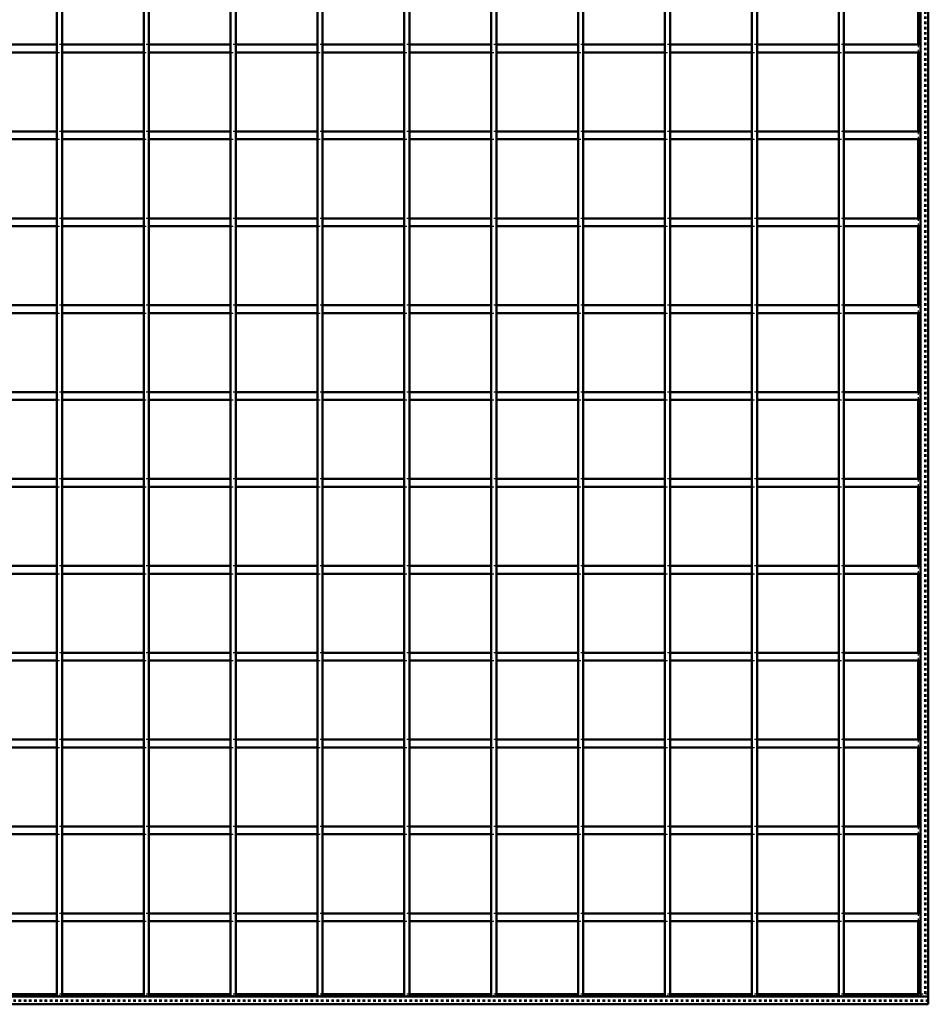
# Model space of a CAD drawing. Header units: millimetres. Extents: x -696 to 562, y -500 to 878.
# Tile 3 of 7: x 1 to 350, y -500 to -122. Entities that reach past the tile are written whole.
import ezdxf

# ---------------------------------------------------------------- set-up
doc = ezdxf.new("R2010")
doc.units = ezdxf.units.MM
doc.linetypes.add('Dashed', pattern=[2, 1, -1])
for name, color, linetype, lineweight in [('2d ConnectionPoints', 7, 'Continuous', 50), ('AM_0', 7, 'Continuous', 50), ('AM_9', 6, 'Dashed', 25)]:
    doc.layers.add(name, color=color, linetype=linetype, lineweight=lineweight)

# ---------------------------------------------------------------- blocks, each defined once
blk = doc.blocks.new('1_LP330333P35011000700VERTICAL1_0_in_LPP3303331170010003500_4')
at = {"layer": 'AM_0'}
for p, q in [((347, 497), (347, -497)), ((350, 497), (350, -497)), ((346.05, -101.49), (346.05, -131.82)), ((346.05, -134.82), (346.05, -165.15)), ((346.05, -168.15), (346.05, -198.48)), ((346.05, -201.48), (346.05, -231.81)), ((346.05, -234.81), (346.05, -265.14)), ((346.05, -268.14), (346.05, -298.47)), ((346.05, -301.47), (346.05, -331.8)), ((346.05, -334.8), (346.05, -365.13)), ((346.05, -368.13), (346.05, -398.46)), ((346.05, -401.46), (346.05, -431.79)), ((346.05, -434.79), (346.05, -465.12)), ((346.05, -468.12), (346.05, -496.05)), ((347, -497), (350, -497))]:
    blk.add_line(p, q, dxfattribs=at)
at = {"layer": 'AM_9'}
for p, q in [((348.55, 497), (348.55, -497)), ((348.99, 497), (348.99, -497)), ((346.05, -131.82), (346.05, -134.82)), ((346.05, -165.15), (346.05, -168.15)), ((346.05, -198.48), (346.05, -201.48)), ((346.05, -231.81), (346.05, -234.81)), ((346.05, -265.14), (346.05, -268.14)), ((346.05, -298.47), (346.05, -301.47)), ((346.05, -331.8), (346.05, -334.8)), ((346.05, -365.13), (346.05, -368.13)), ((346.05, -398.46), (346.05, -401.46)), ((346.05, -431.79), (346.05, -434.79)), ((346.05, -465.12), (346.05, -468.12)), ((346.05, -496.05), (346.05, -497))]:
    blk.add_line(p, q, dxfattribs=at)
blk = doc.blocks.new('2_LP330333P35011000700HORIZONTAL1_0_in_LPP3303331170010003500_4')
at = {"layer": 'AM_0'}
for p, q in [((350, -497), (-350, -497)), ((15.665, -496.05), (-15.665, -496.05)), ((48.995, -496.05), (17.665, -496.05)), ((82.325, -496.05), (50.995, -496.05)), ((115.655, -496.05), (84.325, -496.05)), ((148.985, -496.05), (117.655, -496.05)), ((182.315, -496.05), (150.985, -496.05)), ((215.645, -496.05), (184.315, -496.05)), ((248.975, -496.05), (217.645, -496.05)), ((282.305, -496.05), (250.975, -496.05)), ((315.635, -496.05), (284.305, -496.05)), ((346.05, -496.05), (317.635, -496.05)), ((350, -497), (350, -500)), ((350, -500), (-350, -500))]:
    blk.add_line(p, q, dxfattribs=at)
at = {"layer": 'AM_9'}
for p, q in [((350, -498.4), (-350, -498.4)), ((17.665, -496.05), (15.665, -496.05)), ((50.995, -496.05), (48.995, -496.05)), ((84.325, -496.05), (82.325, -496.05)), ((117.655, -496.05), (115.655, -496.05)), ((150.985, -496.05), (148.985, -496.05)), ((184.315, -496.05), (182.315, -496.05)), ((217.645, -496.05), (215.645, -496.05)), ((250.975, -496.05), (248.975, -496.05)), ((284.305, -496.05), (282.305, -496.05)), ((317.635, -496.05), (315.635, -496.05)), ((350, -496.05), (346.05, -496.05)), ((350, -498.922), (-350, -498.922))]:
    blk.add_line(p, q, dxfattribs=at)
blk = doc.blocks.new('13_LP330333P35011000700VERTICALC11_0_in_LPP3303331170010003500_4')
at = {"layer": 'AM_0'}
for p, q in [((15.665, -497), (15.665, 497)), ((17.665, -497), (17.665, 497)), ((17.665, -497), (15.665, -497))]:
    blk.add_line(p, q, dxfattribs=at)
blk = doc.blocks.new('14_LP330333P35011000700VERTICALC12_0_in_LPP3303331170010003500_4')
at = {"layer": 'AM_0'}
for p, q in [((48.995, -497), (48.995, 497)), ((50.995, -497), (50.995, 497)), ((50.995, -497), (48.995, -497))]:
    blk.add_line(p, q, dxfattribs=at)
blk = doc.blocks.new('15_LP330333P35011000700VERTICALC13_0_in_LPP3303331170010003500_4')
at = {"layer": 'AM_0'}
for p, q in [((82.325, -497), (82.325, 497)), ((84.325, -497), (84.325, 497)), ((84.325, -497), (82.325, -497))]:
    blk.add_line(p, q, dxfattribs=at)
blk = doc.blocks.new('16_LP330333P35011000700VERTICALC14_0_in_LPP3303331170010003500_4')
at = {"layer": 'AM_0'}
for p, q in [((115.655, -497), (115.655, 497)), ((117.655, -497), (117.655, 497)), ((117.655, -497), (115.655, -497))]:
    blk.add_line(p, q, dxfattribs=at)
blk = doc.blocks.new('17_LP330333P35011000700VERTICALC15_0_in_LPP3303331170010003500_4')
at = {"layer": 'AM_0'}
for p, q in [((148.985, -497), (148.985, 497)), ((150.985, -497), (150.985, 497)), ((150.985, -497), (148.985, -497))]:
    blk.add_line(p, q, dxfattribs=at)
blk = doc.blocks.new('18_LP330333P35011000700VERTICALC16_0_in_LPP3303331170010003500_4')
at = {"layer": 'AM_0'}
for p, q in [((182.315, -497), (182.315, 497)), ((184.315, -497), (184.315, 497)), ((184.315, -497), (182.315, -497))]:
    blk.add_line(p, q, dxfattribs=at)
blk = doc.blocks.new('19_LP330333P35011000700VERTICALC17_0_in_LPP3303331170010003500_4')
at = {"layer": 'AM_0'}
for p, q in [((215.645, -497), (215.645, 497)), ((217.645, -497), (217.645, 497)), ((217.645, -497), (215.645, -497))]:
    blk.add_line(p, q, dxfattribs=at)
blk = doc.blocks.new('20_LP330333P35011000700VERTICALC18_0_in_LPP3303331170010003500_4')
at = {"layer": 'AM_0'}
for p, q in [((248.975, -497), (248.975, 497)), ((250.975, -497), (250.975, 497)), ((250.975, -497), (248.975, -497))]:
    blk.add_line(p, q, dxfattribs=at)
blk = doc.blocks.new('21_LP330333P35011000700VERTICALC19_0_in_LPP3303331170010003500_4')
at = {"layer": 'AM_0'}
for p, q in [((282.305, -497), (282.305, 497)), ((284.305, -497), (284.305, 497)), ((284.305, -497), (282.305, -497))]:
    blk.add_line(p, q, dxfattribs=at)
blk = doc.blocks.new('22_LP330333P35011000700VERTICALC20_0_in_LPP3303331170010003500_4')
at = {"layer": 'AM_0'}
for p, q in [((315.635, -497), (315.635, 497)), ((317.635, -497), (317.635, 497)), ((317.635, -497), (315.635, -497))]:
    blk.add_line(p, q, dxfattribs=at)
blk = doc.blocks.new('24_c5dtaae5vcg0w0lxzkqv4hd3j________0_in_LPP3303331170010003500_4')
at = {"layer": 'AM_0'}
for p, q in [((15.665, -465.12), (-15.665, -465.12)), ((15.665, -468.12), (-15.665, -468.12)), ((15.665, -465.12), (15.665, -468.12)), ((17.665, -468.12), (17.665, -465.12)), ((48.995, -465.12), (17.665, -465.12)), ((48.995, -468.12), (17.665, -468.12)), ((48.995, -465.12), (48.995, -468.12)), ((50.995, -468.12), (50.995, -465.12)), ((82.325, -465.12), (50.995, -465.12)), ((82.325, -468.12), (50.995, -468.12)), ((82.325, -465.12), (82.325, -468.12)), ((84.325, -468.12), (84.325, -465.12)), ((115.655, -465.12), (84.325, -465.12)), ((115.655, -468.12), (84.325, -468.12)), ((115.655, -465.12), (115.655, -468.12)), ((117.655, -468.12), (117.655, -465.12)), ((148.985, -465.12), (117.655, -465.12)), ((148.985, -468.12), (117.655, -468.12)), ((148.985, -465.12), (148.985, -468.12)), ((150.985, -468.12), (150.985, -465.12)), ((182.315, -465.12), (150.985, -465.12)), ((182.315, -468.12), (150.985, -468.12)), ((182.315, -465.12), (182.315, -468.12)), ((184.315, -468.12), (184.315, -465.12)), ((215.645, -465.12), (184.315, -465.12)), ((215.645, -468.12), (184.315, -468.12)), ((215.645, -465.12), (215.645, -468.12)), ((217.645, -468.12), (217.645, -465.12)), ((248.975, -465.12), (217.645, -465.12)), ((248.975, -468.12), (217.645, -468.12)), ((248.975, -465.12), (248.975, -468.12)), ((250.975, -468.12), (250.975, -465.12)), ((282.305, -465.12), (250.975, -465.12)), ((282.305, -468.12), (250.975, -468.12)), ((282.305, -465.12), (282.305, -468.12)), ((284.305, -468.12), (284.305, -465.12)), ((315.635, -465.12), (284.305, -465.12)), ((315.635, -468.12), (284.305, -468.12)), ((315.635, -465.12), (315.635, -468.12)), ((317.635, -468.12), (317.635, -465.12)), ((347, -465.12), (317.635, -465.12)), ((347, -468.12), (317.635, -468.12)), ((347, -465.12), (347, -468.12))]:
    blk.add_line(p, q, dxfattribs=at)
at = {"layer": 'AM_9'}
for p, q in [((17.665, -465.12), (15.665, -465.12)), ((15.665, -468.12), (17.665, -468.12)), ((50.995, -465.12), (48.995, -465.12)), ((48.995, -468.12), (50.995, -468.12)), ((84.325, -465.12), (82.325, -465.12)), ((82.325, -468.12), (84.325, -468.12)), ((117.655, -465.12), (115.655, -465.12)), ((115.655, -468.12), (117.655, -468.12)), ((150.985, -465.12), (148.985, -465.12)), ((148.985, -468.12), (150.985, -468.12)), ((184.315, -465.12), (182.315, -465.12)), ((182.315, -468.12), (184.315, -468.12)), ((217.645, -465.12), (215.645, -465.12)), ((215.645, -468.12), (217.645, -468.12)), ((250.975, -465.12), (248.975, -465.12)), ((248.975, -468.12), (250.975, -468.12)), ((284.305, -465.12), (282.305, -465.12)), ((282.305, -468.12), (284.305, -468.12)), ((317.635, -465.12), (315.635, -465.12)), ((315.635, -468.12), (317.635, -468.12))]:
    blk.add_line(p, q, dxfattribs=at)
blk = doc.blocks.new('25_ofprwgkdyufkl60j4dxtel8qm________0_in_LPP3303331170010003500_4')
at = {"layer": 'AM_0'}
for p, q in [((15.665, -431.79), (-15.665, -431.79)), ((15.665, -431.79), (15.665, -434.79)), ((17.665, -434.79), (17.665, -431.79)), ((48.995, -431.79), (17.665, -431.79)), ((48.995, -431.79), (48.995, -434.79)), ((50.995, -434.79), (50.995, -431.79)), ((82.325, -431.79), (50.995, -431.79)), ((82.325, -431.79), (82.325, -434.79)), ((84.325, -434.79), (84.325, -431.79)), ((115.655, -431.79), (84.325, -431.79)), ((115.655, -431.79), (115.655, -434.79)), ((117.655, -434.79), (117.655, -431.79)), ((148.985, -431.79), (117.655, -431.79)), ((148.985, -431.79), (148.985, -434.79)), ((150.985, -434.79), (150.985, -431.79)), ((182.315, -431.79), (150.985, -431.79)), ((182.315, -431.79), (182.315, -434.79)), ((184.315, -434.79), (184.315, -431.79)), ((215.645, -431.79), (184.315, -431.79)), ((215.645, -431.79), (215.645, -434.79)), ((217.645, -434.79), (217.645, -431.79)), ((248.975, -431.79), (217.645, -431.79)), ((248.975, -431.79), (248.975, -434.79)), ((250.975, -434.79), (250.975, -431.79)), ((282.305, -431.79), (250.975, -431.79)), ((282.305, -431.79), (282.305, -434.79)), ((284.305, -434.79), (284.305, -431.79)), ((315.635, -431.79), (284.305, -431.79)), ((315.635, -431.79), (315.635, -434.79)), ((317.635, -434.79), (317.635, -431.79)), ((347, -431.79), (317.635, -431.79)), ((347, -431.79), (347, -434.79)), ((15.665, -434.79), (-15.665, -434.79)), ((48.995, -434.79), (17.665, -434.79)), ((82.325, -434.79), (50.995, -434.79)), ((115.655, -434.79), (84.325, -434.79)), ((148.985, -434.79), (117.655, -434.79)), ((182.315, -434.79), (150.985, -434.79)), ((215.645, -434.79), (184.315, -434.79)), ((248.975, -434.79), (217.645, -434.79)), ((282.305, -434.79), (250.975, -434.79)), ((315.635, -434.79), (284.305, -434.79)), ((347, -434.79), (317.635, -434.79))]:
    blk.add_line(p, q, dxfattribs=at)
at = {"layer": 'AM_9'}
for p, q in [((17.665, -431.79), (15.665, -431.79)), ((50.995, -431.79), (48.995, -431.79)), ((84.325, -431.79), (82.325, -431.79)), ((117.655, -431.79), (115.655, -431.79)), ((150.985, -431.79), (148.985, -431.79)), ((184.315, -431.79), (182.315, -431.79)), ((217.645, -431.79), (215.645, -431.79)), ((250.975, -431.79), (248.975, -431.79)), ((284.305, -431.79), (282.305, -431.79)), ((317.635, -431.79), (315.635, -431.79)), ((15.665, -434.79), (17.665, -434.79)), ((48.995, -434.79), (50.995, -434.79)), ((82.325, -434.79), (84.325, -434.79)), ((115.655, -434.79), (117.655, -434.79)), ((148.985, -434.79), (150.985, -434.79)), ((182.315, -434.79), (184.315, -434.79)), ((215.645, -434.79), (217.645, -434.79)), ((248.975, -434.79), (250.975, -434.79)), ((282.305, -434.79), (284.305, -434.79)), ((315.635, -434.79), (317.635, -434.79))]:
    blk.add_line(p, q, dxfattribs=at)
blk = doc.blocks.new('26_il9djoeiitq3zie95c5gdu1wd________0_in_LPP3303331170010003500_4')
at = {"layer": 'AM_0'}
for p, q in [((15.665, -398.46), (-15.665, -398.46)), ((15.665, -398.46), (15.665, -401.46)), ((17.665, -401.46), (17.665, -398.46)), ((48.995, -398.46), (17.665, -398.46)), ((48.995, -398.46), (48.995, -401.46)), ((50.995, -401.46), (50.995, -398.46)), ((82.325, -398.46), (50.995, -398.46)), ((82.325, -398.46), (82.325, -401.46)), ((84.325, -401.46), (84.325, -398.46)), ((115.655, -398.46), (84.325, -398.46)), ((115.655, -398.46), (115.655, -401.46)), ((117.655, -401.46), (117.655, -398.46)), ((148.985, -398.46), (117.655, -398.46)), ((148.985, -398.46), (148.985, -401.46)), ((150.985, -401.46), (150.985, -398.46)), ((182.315, -398.46), (150.985, -398.46)), ((182.315, -398.46), (182.315, -401.46)), ((184.315, -401.46), (184.315, -398.46)), ((215.645, -398.46), (184.315, -398.46)), ((215.645, -398.46), (215.645, -401.46)), ((217.645, -401.46), (217.645, -398.46)), ((248.975, -398.46), (217.645, -398.46)), ((248.975, -398.46), (248.975, -401.46)), ((250.975, -401.46), (250.975, -398.46)), ((282.305, -398.46), (250.975, -398.46)), ((282.305, -398.46), (282.305, -401.46)), ((284.305, -401.46), (284.305, -398.46)), ((315.635, -398.46), (284.305, -398.46)), ((315.635, -398.46), (315.635, -401.46)), ((317.635, -401.46), (317.635, -398.46)), ((347, -398.46), (317.635, -398.46)), ((347, -398.46), (347, -401.46)), ((15.665, -401.46), (-15.665, -401.46)), ((48.995, -401.46), (17.665, -401.46)), ((82.325, -401.46), (50.995, -401.46)), ((115.655, -401.46), (84.325, -401.46)), ((148.985, -401.46), (117.655, -401.46)), ((182.315, -401.46), (150.985, -401.46)), ((215.645, -401.46), (184.315, -401.46)), ((248.975, -401.46), (217.645, -401.46)), ((282.305, -401.46), (250.975, -401.46)), ((315.635, -401.46), (284.305, -401.46)), ((347, -401.46), (317.635, -401.46))]:
    blk.add_line(p, q, dxfattribs=at)
at = {"layer": 'AM_9'}
for p, q in [((17.665, -398.46), (15.665, -398.46)), ((50.995, -398.46), (48.995, -398.46)), ((84.325, -398.46), (82.325, -398.46)), ((117.655, -398.46), (115.655, -398.46)), ((150.985, -398.46), (148.985, -398.46)), ((184.315, -398.46), (182.315, -398.46)), ((217.645, -398.46), (215.645, -398.46)), ((250.975, -398.46), (248.975, -398.46)), ((284.305, -398.46), (282.305, -398.46)), ((317.635, -398.46), (315.635, -398.46)), ((15.665, -401.46), (17.665, -401.46)), ((48.995, -401.46), (50.995, -401.46)), ((82.325, -401.46), (84.325, -401.46)), ((115.655, -401.46), (117.655, -401.46)), ((148.985, -401.46), (150.985, -401.46)), ((182.315, -401.46), (184.315, -401.46)), ((215.645, -401.46), (217.645, -401.46)), ((248.975, -401.46), (250.975, -401.46)), ((282.305, -401.46), (284.305, -401.46)), ((315.635, -401.46), (317.635, -401.46))]:
    blk.add_line(p, q, dxfattribs=at)
blk = doc.blocks.new('27_noj9y74fxwwkt3q6wwpe4rnmo________0_in_LPP3303331170010003500_4')
at = {"layer": 'AM_0'}
for p, q in [((15.665, -365.13), (-15.665, -365.13)), ((15.665, -365.13), (15.665, -368.13)), ((17.665, -368.13), (17.665, -365.13)), ((48.995, -365.13), (17.665, -365.13)), ((48.995, -365.13), (48.995, -368.13)), ((50.995, -368.13), (50.995, -365.13)), ((82.325, -365.13), (50.995, -365.13)), ((82.325, -365.13), (82.325, -368.13)), ((84.325, -368.13), (84.325, -365.13)), ((115.655, -365.13), (84.325, -365.13)), ((115.655, -365.13), (115.655, -368.13)), ((117.655, -368.13), (117.655, -365.13)), ((148.985, -365.13), (117.655, -365.13)), ((148.985, -365.13), (148.985, -368.13)), ((150.985, -368.13), (150.985, -365.13)), ((182.315, -365.13), (150.985, -365.13)), ((182.315, -365.13), (182.315, -368.13)), ((184.315, -368.13), (184.315, -365.13)), ((215.645, -365.13), (184.315, -365.13)), ((215.645, -365.13), (215.645, -368.13)), ((217.645, -368.13), (217.645, -365.13)), ((248.975, -365.13), (217.645, -365.13)), ((248.975, -365.13), (248.975, -368.13)), ((250.975, -368.13), (250.975, -365.13)), ((282.305, -365.13), (250.975, -365.13)), ((282.305, -365.13), (282.305, -368.13)), ((284.305, -368.13), (284.305, -365.13)), ((315.635, -365.13), (284.305, -365.13)), ((315.635, -365.13), (315.635, -368.13)), ((317.635, -368.13), (317.635, -365.13)), ((347, -365.13), (317.635, -365.13)), ((347, -365.13), (347, -368.13)), ((15.665, -368.13), (-15.665, -368.13)), ((48.995, -368.13), (17.665, -368.13)), ((82.325, -368.13), (50.995, -368.13)), ((115.655, -368.13), (84.325, -368.13)), ((148.985, -368.13), (117.655, -368.13)), ((182.315, -368.13), (150.985, -368.13)), ((215.645, -368.13), (184.315, -368.13)), ((248.975, -368.13), (217.645, -368.13)), ((282.305, -368.13), (250.975, -368.13)), ((315.635, -368.13), (284.305, -368.13)), ((347, -368.13), (317.635, -368.13))]:
    blk.add_line(p, q, dxfattribs=at)
at = {"layer": 'AM_9'}
for p, q in [((17.665, -365.13), (15.665, -365.13)), ((50.995, -365.13), (48.995, -365.13)), ((84.325, -365.13), (82.325, -365.13)), ((117.655, -365.13), (115.655, -365.13)), ((150.985, -365.13), (148.985, -365.13)), ((184.315, -365.13), (182.315, -365.13)), ((217.645, -365.13), (215.645, -365.13)), ((250.975, -365.13), (248.975, -365.13)), ((284.305, -365.13), (282.305, -365.13)), ((317.635, -365.13), (315.635, -365.13)), ((15.665, -368.13), (17.665, -368.13)), ((48.995, -368.13), (50.995, -368.13)), ((82.325, -368.13), (84.325, -368.13)), ((115.655, -368.13), (117.655, -368.13)), ((148.985, -368.13), (150.985, -368.13)), ((182.315, -368.13), (184.315, -368.13)), ((215.645, -368.13), (217.645, -368.13)), ((248.975, -368.13), (250.975, -368.13)), ((282.305, -368.13), (284.305, -368.13)), ((315.635, -368.13), (317.635, -368.13))]:
    blk.add_line(p, q, dxfattribs=at)
blk = doc.blocks.new('28_315jkogka0vcogdoay0r591kg________0_in_LPP3303331170010003500_4')
at = {"layer": 'AM_0'}
for p, q in [((15.665, -331.8), (-15.665, -331.8)), ((15.665, -331.8), (15.665, -334.8)), ((17.665, -334.8), (17.665, -331.8)), ((48.995, -331.8), (17.665, -331.8)), ((48.995, -331.8), (48.995, -334.8)), ((50.995, -334.8), (50.995, -331.8)), ((82.325, -331.8), (50.995, -331.8)), ((82.325, -331.8), (82.325, -334.8)), ((84.325, -334.8), (84.325, -331.8)), ((115.655, -331.8), (84.325, -331.8)), ((115.655, -331.8), (115.655, -334.8)), ((117.655, -334.8), (117.655, -331.8)), ((148.985, -331.8), (117.655, -331.8)), ((148.985, -331.8), (148.985, -334.8)), ((150.985, -334.8), (150.985, -331.8)), ((182.315, -331.8), (150.985, -331.8)), ((182.315, -331.8), (182.315, -334.8)), ((184.315, -334.8), (184.315, -331.8)), ((215.645, -331.8), (184.315, -331.8)), ((215.645, -331.8), (215.645, -334.8)), ((217.645, -334.8), (217.645, -331.8)), ((248.975, -331.8), (217.645, -331.8)), ((248.975, -331.8), (248.975, -334.8)), ((250.975, -334.8), (250.975, -331.8)), ((282.305, -331.8), (250.975, -331.8)), ((282.305, -331.8), (282.305, -334.8)), ((284.305, -334.8), (284.305, -331.8)), ((315.635, -331.8), (284.305, -331.8)), ((315.635, -331.8), (315.635, -334.8)), ((317.635, -334.8), (317.635, -331.8)), ((347, -331.8), (317.635, -331.8)), ((347, -331.8), (347, -334.8)), ((15.665, -334.8), (-15.665, -334.8)), ((48.995, -334.8), (17.665, -334.8)), ((82.325, -334.8), (50.995, -334.8)), ((115.655, -334.8), (84.325, -334.8)), ((148.985, -334.8), (117.655, -334.8)), ((182.315, -334.8), (150.985, -334.8)), ((215.645, -334.8), (184.315, -334.8)), ((248.975, -334.8), (217.645, -334.8)), ((282.305, -334.8), (250.975, -334.8)), ((315.635, -334.8), (284.305, -334.8)), ((347, -334.8), (317.635, -334.8))]:
    blk.add_line(p, q, dxfattribs=at)
at = {"layer": 'AM_9'}
for p, q in [((17.665, -331.8), (15.665, -331.8)), ((50.995, -331.8), (48.995, -331.8)), ((84.325, -331.8), (82.325, -331.8)), ((117.655, -331.8), (115.655, -331.8)), ((150.985, -331.8), (148.985, -331.8)), ((184.315, -331.8), (182.315, -331.8)), ((217.645, -331.8), (215.645, -331.8)), ((250.975, -331.8), (248.975, -331.8)), ((284.305, -331.8), (282.305, -331.8)), ((317.635, -331.8), (315.635, -331.8)), ((15.665, -334.8), (17.665, -334.8)), ((48.995, -334.8), (50.995, -334.8)), ((82.325, -334.8), (84.325, -334.8)), ((115.655, -334.8), (117.655, -334.8)), ((148.985, -334.8), (150.985, -334.8)), ((182.315, -334.8), (184.315, -334.8)), ((215.645, -334.8), (217.645, -334.8)), ((248.975, -334.8), (250.975, -334.8)), ((282.305, -334.8), (284.305, -334.8)), ((315.635, -334.8), (317.635, -334.8))]:
    blk.add_line(p, q, dxfattribs=at)
blk = doc.blocks.new('29_3a2bz4gic5hy8hnwvi6wcp9og________0_in_LPP3303331170010003500_4')
at = {"layer": 'AM_0'}
for p, q in [((15.665, -298.47), (-15.665, -298.47)), ((15.665, -301.47), (-15.665, -301.47)), ((15.665, -298.47), (15.665, -301.47)), ((17.665, -301.47), (17.665, -298.47)), ((48.995, -298.47), (17.665, -298.47)), ((48.995, -301.47), (17.665, -301.47)), ((48.995, -298.47), (48.995, -301.47)), ((50.995, -301.47), (50.995, -298.47)), ((82.325, -298.47), (50.995, -298.47)), ((82.325, -301.47), (50.995, -301.47)), ((82.325, -298.47), (82.325, -301.47)), ((84.325, -301.47), (84.325, -298.47)), ((115.655, -298.47), (84.325, -298.47)), ((115.655, -301.47), (84.325, -301.47)), ((115.655, -298.47), (115.655, -301.47)), ((117.655, -301.47), (117.655, -298.47)), ((148.985, -298.47), (117.655, -298.47)), ((148.985, -301.47), (117.655, -301.47)), ((148.985, -298.47), (148.985, -301.47)), ((150.985, -301.47), (150.985, -298.47)), ((182.315, -298.47), (150.985, -298.47)), ((182.315, -301.47), (150.985, -301.47)), ((182.315, -298.47), (182.315, -301.47)), ((184.315, -301.47), (184.315, -298.47)), ((215.645, -298.47), (184.315, -298.47)), ((215.645, -301.47), (184.315, -301.47)), ((215.645, -298.47), (215.645, -301.47)), ((217.645, -301.47), (217.645, -298.47)), ((248.975, -298.47), (217.645, -298.47)), ((248.975, -301.47), (217.645, -301.47)), ((248.975, -298.47), (248.975, -301.47)), ((250.975, -301.47), (250.975, -298.47)), ((282.305, -298.47), (250.975, -298.47)), ((282.305, -301.47), (250.975, -301.47)), ((282.305, -298.47), (282.305, -301.47)), ((284.305, -301.47), (284.305, -298.47)), ((315.635, -298.47), (284.305, -298.47)), ((315.635, -301.47), (284.305, -301.47)), ((315.635, -298.47), (315.635, -301.47)), ((317.635, -301.47), (317.635, -298.47)), ((347, -298.47), (317.635, -298.47)), ((347, -301.47), (317.635, -301.47)), ((347, -298.47), (347, -301.47))]:
    blk.add_line(p, q, dxfattribs=at)
at = {"layer": 'AM_9'}
for p, q in [((17.665, -298.47), (15.665, -298.47)), ((15.665, -301.47), (17.665, -301.47)), ((50.995, -298.47), (48.995, -298.47)), ((48.995, -301.47), (50.995, -301.47)), ((84.325, -298.47), (82.325, -298.47)), ((82.325, -301.47), (84.325, -301.47)), ((117.655, -298.47), (115.655, -298.47)), ((115.655, -301.47), (117.655, -301.47)), ((150.985, -298.47), (148.985, -298.47)), ((148.985, -301.47), (150.985, -301.47)), ((184.315, -298.47), (182.315, -298.47)), ((182.315, -301.47), (184.315, -301.47)), ((217.645, -298.47), (215.645, -298.47)), ((215.645, -301.47), (217.645, -301.47)), ((250.975, -298.47), (248.975, -298.47)), ((248.975, -301.47), (250.975, -301.47)), ((284.305, -298.47), (282.305, -298.47)), ((282.305, -301.47), (284.305, -301.47)), ((317.635, -298.47), (315.635, -298.47)), ((315.635, -301.47), (317.635, -301.47))]:
    blk.add_line(p, q, dxfattribs=at)
blk = doc.blocks.new('30_j2ols24ou8bmm8fzx032xvs0e________0_in_LPP3303331170010003500_4')
at = {"layer": 'AM_0'}
for p, q in [((15.665, -265.14), (-15.665, -265.14)), ((15.665, -268.14), (-15.665, -268.14)), ((15.665, -265.14), (15.665, -268.14)), ((17.665, -268.14), (17.665, -265.14)), ((48.995, -265.14), (17.665, -265.14)), ((48.995, -268.14), (17.665, -268.14)), ((48.995, -265.14), (48.995, -268.14)), ((50.995, -268.14), (50.995, -265.14)), ((82.325, -265.14), (50.995, -265.14)), ((82.325, -268.14), (50.995, -268.14)), ((82.325, -265.14), (82.325, -268.14)), ((84.325, -268.14), (84.325, -265.14)), ((115.655, -265.14), (84.325, -265.14)), ((115.655, -268.14), (84.325, -268.14)), ((115.655, -265.14), (115.655, -268.14)), ((117.655, -268.14), (117.655, -265.14)), ((148.985, -265.14), (117.655, -265.14)), ((148.985, -268.14), (117.655, -268.14)), ((148.985, -265.14), (148.985, -268.14)), ((150.985, -268.14), (150.985, -265.14)), ((182.315, -265.14), (150.985, -265.14)), ((182.315, -268.14), (150.985, -268.14)), ((182.315, -265.14), (182.315, -268.14)), ((184.315, -268.14), (184.315, -265.14)), ((215.645, -265.14), (184.315, -265.14)), ((215.645, -268.14), (184.315, -268.14)), ((215.645, -265.14), (215.645, -268.14)), ((217.645, -268.14), (217.645, -265.14)), ((248.975, -265.14), (217.645, -265.14)), ((248.975, -268.14), (217.645, -268.14)), ((248.975, -265.14), (248.975, -268.14)), ((250.975, -268.14), (250.975, -265.14)), ((282.305, -265.14), (250.975, -265.14)), ((282.305, -268.14), (250.975, -268.14)), ((282.305, -265.14), (282.305, -268.14)), ((284.305, -268.14), (284.305, -265.14)), ((315.635, -265.14), (284.305, -265.14)), ((315.635, -268.14), (284.305, -268.14)), ((315.635, -265.14), (315.635, -268.14)), ((317.635, -268.14), (317.635, -265.14)), ((347, -265.14), (317.635, -265.14)), ((347, -268.14), (317.635, -268.14)), ((347, -265.14), (347, -268.14))]:
    blk.add_line(p, q, dxfattribs=at)
at = {"layer": 'AM_9'}
for p, q in [((17.665, -265.14), (15.665, -265.14)), ((15.665, -268.14), (17.665, -268.14)), ((50.995, -265.14), (48.995, -265.14)), ((48.995, -268.14), (50.995, -268.14)), ((84.325, -265.14), (82.325, -265.14)), ((82.325, -268.14), (84.325, -268.14)), ((117.655, -265.14), (115.655, -265.14)), ((115.655, -268.14), (117.655, -268.14)), ((150.985, -265.14), (148.985, -265.14)), ((148.985, -268.14), (150.985, -268.14)), ((184.315, -265.14), (182.315, -265.14)), ((182.315, -268.14), (184.315, -268.14)), ((217.645, -265.14), (215.645, -265.14)), ((215.645, -268.14), (217.645, -268.14)), ((250.975, -265.14), (248.975, -265.14)), ((248.975, -268.14), (250.975, -268.14)), ((284.305, -265.14), (282.305, -265.14)), ((282.305, -268.14), (284.305, -268.14)), ((317.635, -265.14), (315.635, -265.14)), ((315.635, -268.14), (317.635, -268.14))]:
    blk.add_line(p, q, dxfattribs=at)
blk = doc.blocks.new('31_ecfwphytywdo7mhhl04zy2ihg________0_in_LPP3303331170010003500_4')
at = {"layer": 'AM_0'}
for p, q in [((15.665, -231.81), (-15.665, -231.81)), ((15.665, -231.81), (15.665, -234.81)), ((17.665, -234.81), (17.665, -231.81)), ((48.995, -231.81), (17.665, -231.81)), ((48.995, -231.81), (48.995, -234.81)), ((50.995, -234.81), (50.995, -231.81)), ((82.325, -231.81), (50.995, -231.81)), ((82.325, -231.81), (82.325, -234.81)), ((84.325, -234.81), (84.325, -231.81)), ((115.655, -231.81), (84.325, -231.81)), ((115.655, -231.81), (115.655, -234.81)), ((117.655, -234.81), (117.655, -231.81)), ((148.985, -231.81), (117.655, -231.81)), ((148.985, -231.81), (148.985, -234.81)), ((150.985, -234.81), (150.985, -231.81)), ((182.315, -231.81), (150.985, -231.81)), ((182.315, -231.81), (182.315, -234.81)), ((184.315, -234.81), (184.315, -231.81)), ((215.645, -231.81), (184.315, -231.81)), ((215.645, -231.81), (215.645, -234.81)), ((217.645, -234.81), (217.645, -231.81)), ((248.975, -231.81), (217.645, -231.81)), ((248.975, -231.81), (248.975, -234.81)), ((250.975, -234.81), (250.975, -231.81)), ((282.305, -231.81), (250.975, -231.81)), ((282.305, -231.81), (282.305, -234.81)), ((284.305, -234.81), (284.305, -231.81)), ((315.635, -231.81), (284.305, -231.81)), ((315.635, -231.81), (315.635, -234.81)), ((317.635, -234.81), (317.635, -231.81)), ((347, -231.81), (317.635, -231.81)), ((347, -231.81), (347, -234.81)), ((15.665, -234.81), (-15.665, -234.81)), ((48.995, -234.81), (17.665, -234.81)), ((82.325, -234.81), (50.995, -234.81)), ((115.655, -234.81), (84.325, -234.81)), ((148.985, -234.81), (117.655, -234.81)), ((182.315, -234.81), (150.985, -234.81)), ((215.645, -234.81), (184.315, -234.81)), ((248.975, -234.81), (217.645, -234.81)), ((282.305, -234.81), (250.975, -234.81)), ((315.635, -234.81), (284.305, -234.81)), ((347, -234.81), (317.635, -234.81))]:
    blk.add_line(p, q, dxfattribs=at)
at = {"layer": 'AM_9'}
for p, q in [((17.665, -231.81), (15.665, -231.81)), ((50.995, -231.81), (48.995, -231.81)), ((84.325, -231.81), (82.325, -231.81)), ((117.655, -231.81), (115.655, -231.81)), ((150.985, -231.81), (148.985, -231.81)), ((184.315, -231.81), (182.315, -231.81)), ((217.645, -231.81), (215.645, -231.81)), ((250.975, -231.81), (248.975, -231.81)), ((284.305, -231.81), (282.305, -231.81)), ((317.635, -231.81), (315.635, -231.81)), ((15.665, -234.81), (17.665, -234.81)), ((48.995, -234.81), (50.995, -234.81)), ((82.325, -234.81), (84.325, -234.81)), ((115.655, -234.81), (117.655, -234.81)), ((148.985, -234.81), (150.985, -234.81)), ((182.315, -234.81), (184.315, -234.81)), ((215.645, -234.81), (217.645, -234.81)), ((248.975, -234.81), (250.975, -234.81)), ((282.305, -234.81), (284.305, -234.81)), ((315.635, -234.81), (317.635, -234.81))]:
    blk.add_line(p, q, dxfattribs=at)
blk = doc.blocks.new('32_yniroini1tj3to7f7wi62g0zb________0_in_LPP3303331170010003500_4')
at = {"layer": 'AM_0'}
for p, q in [((15.665, -198.48), (-15.665, -198.48)), ((15.665, -198.48), (15.665, -201.48)), ((17.665, -201.48), (17.665, -198.48)), ((48.995, -198.48), (17.665, -198.48)), ((48.995, -198.48), (48.995, -201.48)), ((50.995, -201.48), (50.995, -198.48)), ((82.325, -198.48), (50.995, -198.48)), ((82.325, -198.48), (82.325, -201.48)), ((84.325, -201.48), (84.325, -198.48)), ((115.655, -198.48), (84.325, -198.48)), ((115.655, -198.48), (115.655, -201.48)), ((117.655, -201.48), (117.655, -198.48)), ((148.985, -198.48), (117.655, -198.48)), ((148.985, -198.48), (148.985, -201.48)), ((150.985, -201.48), (150.985, -198.48)), ((182.315, -198.48), (150.985, -198.48)), ((182.315, -198.48), (182.315, -201.48)), ((184.315, -201.48), (184.315, -198.48)), ((215.645, -198.48), (184.315, -198.48)), ((215.645, -198.48), (215.645, -201.48)), ((217.645, -201.48), (217.645, -198.48)), ((248.975, -198.48), (217.645, -198.48)), ((248.975, -198.48), (248.975, -201.48)), ((250.975, -201.48), (250.975, -198.48)), ((282.305, -198.48), (250.975, -198.48)), ((282.305, -198.48), (282.305, -201.48)), ((284.305, -201.48), (284.305, -198.48)), ((315.635, -198.48), (284.305, -198.48)), ((315.635, -198.48), (315.635, -201.48)), ((317.635, -201.48), (317.635, -198.48)), ((347, -198.48), (317.635, -198.48)), ((347, -198.48), (347, -201.48)), ((15.665, -201.48), (-15.665, -201.48)), ((48.995, -201.48), (17.665, -201.48)), ((82.325, -201.48), (50.995, -201.48)), ((115.655, -201.48), (84.325, -201.48)), ((148.985, -201.48), (117.655, -201.48)), ((182.315, -201.48), (150.985, -201.48)), ((215.645, -201.48), (184.315, -201.48)), ((248.975, -201.48), (217.645, -201.48)), ((282.305, -201.48), (250.975, -201.48)), ((315.635, -201.48), (284.305, -201.48)), ((347, -201.48), (317.635, -201.48))]:
    blk.add_line(p, q, dxfattribs=at)
at = {"layer": 'AM_9'}
for p, q in [((17.665, -198.48), (15.665, -198.48)), ((50.995, -198.48), (48.995, -198.48)), ((84.325, -198.48), (82.325, -198.48)), ((117.655, -198.48), (115.655, -198.48)), ((150.985, -198.48), (148.985, -198.48)), ((184.315, -198.48), (182.315, -198.48)), ((217.645, -198.48), (215.645, -198.48)), ((250.975, -198.48), (248.975, -198.48)), ((284.305, -198.48), (282.305, -198.48)), ((317.635, -198.48), (315.635, -198.48)), ((15.665, -201.48), (17.665, -201.48)), ((48.995, -201.48), (50.995, -201.48)), ((82.325, -201.48), (84.325, -201.48)), ((115.655, -201.48), (117.655, -201.48)), ((148.985, -201.48), (150.985, -201.48)), ((182.315, -201.48), (184.315, -201.48)), ((215.645, -201.48), (217.645, -201.48)), ((248.975, -201.48), (250.975, -201.48)), ((282.305, -201.48), (284.305, -201.48)), ((315.635, -201.48), (317.635, -201.48))]:
    blk.add_line(p, q, dxfattribs=at)
blk = doc.blocks.new('33_mqde6hihrkwanvjw3vxd762hb________0_in_LPP3303331170010003500_4')
at = {"layer": 'AM_0'}
for p, q in [((15.665, -165.15), (-15.665, -165.15)), ((15.665, -165.15), (15.665, -168.15)), ((17.665, -168.15), (17.665, -165.15)), ((48.995, -165.15), (17.665, -165.15)), ((48.995, -165.15), (48.995, -168.15)), ((50.995, -168.15), (50.995, -165.15)), ((82.325, -165.15), (50.995, -165.15)), ((82.325, -165.15), (82.325, -168.15)), ((84.325, -168.15), (84.325, -165.15)), ((115.655, -165.15), (84.325, -165.15)), ((115.655, -165.15), (115.655, -168.15)), ((117.655, -168.15), (117.655, -165.15)), ((148.985, -165.15), (117.655, -165.15)), ((148.985, -165.15), (148.985, -168.15)), ((150.985, -168.15), (150.985, -165.15)), ((182.315, -165.15), (150.985, -165.15)), ((182.315, -165.15), (182.315, -168.15)), ((184.315, -168.15), (184.315, -165.15)), ((215.645, -165.15), (184.315, -165.15)), ((215.645, -165.15), (215.645, -168.15)), ((217.645, -168.15), (217.645, -165.15)), ((248.975, -165.15), (217.645, -165.15)), ((248.975, -165.15), (248.975, -168.15)), ((250.975, -168.15), (250.975, -165.15)), ((282.305, -165.15), (250.975, -165.15)), ((282.305, -165.15), (282.305, -168.15)), ((284.305, -168.15), (284.305, -165.15)), ((315.635, -165.15), (284.305, -165.15)), ((315.635, -165.15), (315.635, -168.15)), ((317.635, -168.15), (317.635, -165.15)), ((347, -165.15), (317.635, -165.15)), ((347, -165.15), (347, -168.15)), ((15.665, -168.15), (-15.665, -168.15)), ((48.995, -168.15), (17.665, -168.15)), ((82.325, -168.15), (50.995, -168.15)), ((115.655, -168.15), (84.325, -168.15)), ((148.985, -168.15), (117.655, -168.15)), ((182.315, -168.15), (150.985, -168.15)), ((215.645, -168.15), (184.315, -168.15)), ((248.975, -168.15), (217.645, -168.15)), ((282.305, -168.15), (250.975, -168.15)), ((315.635, -168.15), (284.305, -168.15)), ((347, -168.15), (317.635, -168.15))]:
    blk.add_line(p, q, dxfattribs=at)
at = {"layer": 'AM_9'}
for p, q in [((17.665, -165.15), (15.665, -165.15)), ((50.995, -165.15), (48.995, -165.15)), ((84.325, -165.15), (82.325, -165.15)), ((117.655, -165.15), (115.655, -165.15)), ((150.985, -165.15), (148.985, -165.15)), ((184.315, -165.15), (182.315, -165.15)), ((217.645, -165.15), (215.645, -165.15)), ((250.975, -165.15), (248.975, -165.15)), ((284.305, -165.15), (282.305, -165.15)), ((317.635, -165.15), (315.635, -165.15)), ((15.665, -168.15), (17.665, -168.15)), ((48.995, -168.15), (50.995, -168.15)), ((82.325, -168.15), (84.325, -168.15)), ((115.655, -168.15), (117.655, -168.15)), ((148.985, -168.15), (150.985, -168.15)), ((182.315, -168.15), (184.315, -168.15)), ((215.645, -168.15), (217.645, -168.15)), ((248.975, -168.15), (250.975, -168.15)), ((282.305, -168.15), (284.305, -168.15)), ((315.635, -168.15), (317.635, -168.15))]:
    blk.add_line(p, q, dxfattribs=at)
blk = doc.blocks.new('34_xug5g0tf23w0p0985o6mxht3q________0_in_LPP3303331170010003500_4')
at = {"layer": 'AM_0'}
for p, q in [((15.665, -131.82), (-15.665, -131.82)), ((15.665, -131.82), (15.665, -134.82)), ((17.665, -134.82), (17.665, -131.82)), ((48.995, -131.82), (17.665, -131.82)), ((48.995, -131.82), (48.995, -134.82)), ((50.995, -134.82), (50.995, -131.82)), ((82.325, -131.82), (50.995, -131.82)), ((82.325, -131.82), (82.325, -134.82)), ((84.325, -134.82), (84.325, -131.82)), ((115.655, -131.82), (84.325, -131.82)), ((115.655, -131.82), (115.655, -134.82)), ((117.655, -134.82), (117.655, -131.82)), ((148.985, -131.82), (117.655, -131.82)), ((148.985, -131.82), (148.985, -134.82)), ((150.985, -134.82), (150.985, -131.82)), ((182.315, -131.82), (150.985, -131.82)), ((182.315, -131.82), (182.315, -134.82)), ((184.315, -134.82), (184.315, -131.82)), ((215.645, -131.82), (184.315, -131.82)), ((215.645, -131.82), (215.645, -134.82)), ((217.645, -134.82), (217.645, -131.82)), ((248.975, -131.82), (217.645, -131.82)), ((248.975, -131.82), (248.975, -134.82)), ((250.975, -134.82), (250.975, -131.82)), ((282.305, -131.82), (250.975, -131.82)), ((282.305, -131.82), (282.305, -134.82)), ((284.305, -134.82), (284.305, -131.82)), ((315.635, -131.82), (284.305, -131.82)), ((315.635, -131.82), (315.635, -134.82)), ((317.635, -134.82), (317.635, -131.82)), ((347, -131.82), (317.635, -131.82)), ((347, -131.82), (347, -134.82)), ((15.665, -134.82), (-15.665, -134.82)), ((48.995, -134.82), (17.665, -134.82)), ((82.325, -134.82), (50.995, -134.82)), ((115.655, -134.82), (84.325, -134.82)), ((148.985, -134.82), (117.655, -134.82)), ((182.315, -134.82), (150.985, -134.82)), ((215.645, -134.82), (184.315, -134.82)), ((248.975, -134.82), (217.645, -134.82)), ((282.305, -134.82), (250.975, -134.82)), ((315.635, -134.82), (284.305, -134.82)), ((347, -134.82), (317.635, -134.82))]:
    blk.add_line(p, q, dxfattribs=at)
at = {"layer": 'AM_9'}
for p, q in [((17.665, -131.82), (15.665, -131.82)), ((50.995, -131.82), (48.995, -131.82)), ((84.325, -131.82), (82.325, -131.82)), ((117.655, -131.82), (115.655, -131.82)), ((150.985, -131.82), (148.985, -131.82)), ((184.315, -131.82), (182.315, -131.82)), ((217.645, -131.82), (215.645, -131.82)), ((250.975, -131.82), (248.975, -131.82)), ((284.305, -131.82), (282.305, -131.82)), ((317.635, -131.82), (315.635, -131.82)), ((15.665, -134.82), (17.665, -134.82)), ((48.995, -134.82), (50.995, -134.82)), ((82.325, -134.82), (84.325, -134.82)), ((115.655, -134.82), (117.655, -134.82)), ((148.985, -134.82), (150.985, -134.82)), ((182.315, -134.82), (184.315, -134.82)), ((215.645, -134.82), (217.645, -134.82)), ((248.975, -134.82), (250.975, -134.82)), ((282.305, -134.82), (284.305, -134.82)), ((315.635, -134.82), (317.635, -134.82))]:
    blk.add_line(p, q, dxfattribs=at)

msp = doc.modelspace()

# ---------------------------------------------------------------- linework, layer by layer
at = {"layer": '2d ConnectionPoints'}
for p in [(16.665, -497), (49.995, -497), (83.325, -497), (116.655, -497), (149.985, -497), (183.315, -497), (216.645, -497), (249.975, -497), (283.305, -497), (316.635, -497)]:
    msp.add_point(p, dxfattribs=at)

# ---------------------------------------------------------------- block references
for name in ['13_LP330333P35011000700VERTICALC11_0_in_LPP3303331170010003500_4', '14_LP330333P35011000700VERTICALC12_0_in_LPP3303331170010003500_4', '15_LP330333P35011000700VERTICALC13_0_in_LPP3303331170010003500_4', '16_LP330333P35011000700VERTICALC14_0_in_LPP3303331170010003500_4', '17_LP330333P35011000700VERTICALC15_0_in_LPP3303331170010003500_4', '18_LP330333P35011000700VERTICALC16_0_in_LPP3303331170010003500_4', '19_LP330333P35011000700VERTICALC17_0_in_LPP3303331170010003500_4', '20_LP330333P35011000700VERTICALC18_0_in_LPP3303331170010003500_4', '21_LP330333P35011000700VERTICALC19_0_in_LPP3303331170010003500_4', '22_LP330333P35011000700VERTICALC20_0_in_LPP3303331170010003500_4', '1_LP330333P35011000700VERTICAL1_0_in_LPP3303331170010003500_4', '34_xug5g0tf23w0p0985o6mxht3q________0_in_LPP3303331170010003500_4', '33_mqde6hihrkwanvjw3vxd762hb________0_in_LPP3303331170010003500_4', '32_yniroini1tj3to7f7wi62g0zb________0_in_LPP3303331170010003500_4', '31_ecfwphytywdo7mhhl04zy2ihg________0_in_LPP3303331170010003500_4', '30_j2ols24ou8bmm8fzx032xvs0e________0_in_LPP3303331170010003500_4', '29_3a2bz4gic5hy8hnwvi6wcp9og________0_in_LPP3303331170010003500_4', '28_315jkogka0vcogdoay0r591kg________0_in_LPP3303331170010003500_4', '27_noj9y74fxwwkt3q6wwpe4rnmo________0_in_LPP3303331170010003500_4', '26_il9djoeiitq3zie95c5gdu1wd________0_in_LPP3303331170010003500_4', '25_ofprwgkdyufkl60j4dxtel8qm________0_in_LPP3303331170010003500_4', '24_c5dtaae5vcg0w0lxzkqv4hd3j________0_in_LPP3303331170010003500_4', '2_LP330333P35011000700HORIZONTAL1_0_in_LPP3303331170010003500_4']:
    msp.add_blockref(name, (0, 0))

doc.saveas('drawing.dxf')
